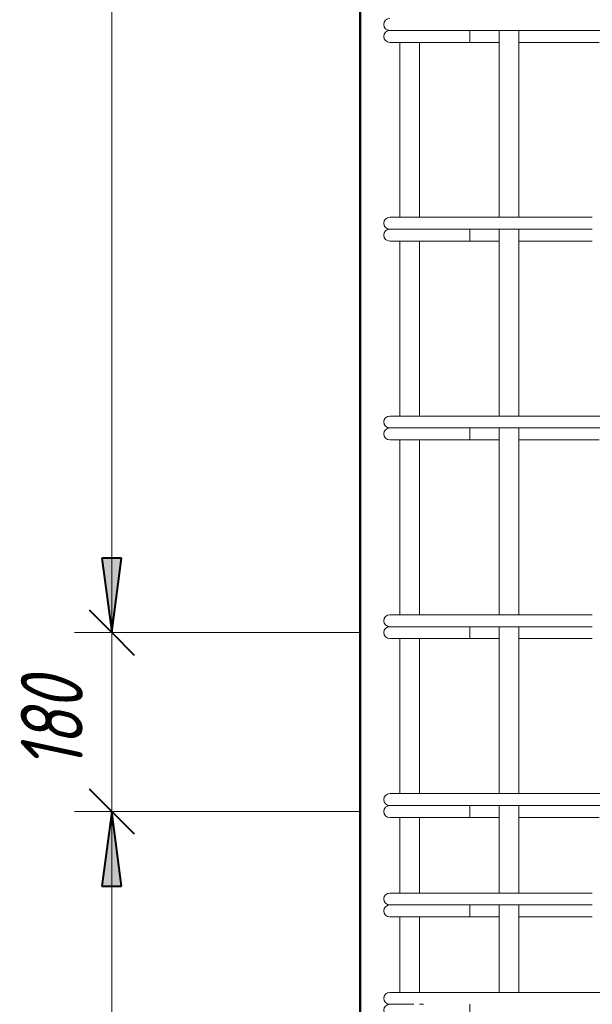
# Model space of a CAD drawing. Header units: millimetres. Extents: x 55419 to 67997, y -118926 to 7424.
# Tile 19 of 38: x 59492 to 60069, y 596 to 1587. Entities that reach past the tile are written whole.
import ezdxf

# ---------------------------------------------------------------- set-up
doc = ezdxf.new("R2010")
doc.units = ezdxf.units.MM
for name, color, linetype, lineweight in [('A-____-____-DIMS', 211, 'Continuous', 9), ('A-____-____-DIMS-25', 211, 'Continuous', 9), ('S-COLS-____-OTLN', 52, 'Continuous', 20), ('S-RBAR-____-OTLN', 171, 'Continuous', 100)]:
    doc.layers.add(name, color=color, linetype=linetype, lineweight=lineweight)
doc.styles.add('GOST Common_I_5', font='GOST_Common Italic.ttf', dxfattribs={"width": 0.8, "height": 62.5})
doc.dimstyles.new('ADSK_Для_арматуры_Основной_2_5_мм_шаг_кол-во_Стрелки_точный_1', dxfattribs={"dimscale": 304.8, "dimtxt": 0.206224, "dimasz": 0, "dimexe": 0.123031, "dimexo": 0.000403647, "dimgap": 0.032808, "dimtad": 1, "dimdec": 0, "dimlfac": 304.8, "dimdsep": 46, "dimtxsty": 'GOST Common_I_5', "dimblk2": 'NONE', "dimsah": 1, "dimcen": 0.09, "dimdle": 0.123031, "dimazin": 0, "dimtfac": 1, "dimtdec": 4, "dimtix": 1, "dimtmove": 0, "dimatfit": 3, "dimfxl": 1, "dimtvp": 1, "dimtfill": 1, "dimtolj": 1, "dimtzin": 0, "dimarcsym": 2})
doc.dimstyles.new('ADSK_Для_арматуры_Основной_2_5_мм_шаг_кол-во_Стрелки_точный_2', dxfattribs={"dimscale": 304.8, "dimtxt": 0.206224, "dimasz": 0.246063, "dimexe": 0.123031, "dimexo": 0.000403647, "dimgap": 0.032808, "dimtad": 1, "dimdec": 0, "dimlfac": 304.8, "dimdsep": 46, "dimtxsty": 'GOST Common_I_5', "dimsah": 1, "dimcen": 0.09, "dimdle": 0.123031, "dimazin": 0, "dimtfac": 1, "dimtdec": 4, "dimtix": 1, "dimtmove": 0, "dimatfit": 3, "dimfxl": 1, "dimtvp": 1, "dimtfill": 1, "dimtolj": 1, "dimtzin": 0, "dimarcsym": 2})
doc.dimstyles.new('ADSK_Округление_5мм__Узкий__4', dxfattribs={"dimscale": 304.8, "dimtxt": 0.206224, "dimasz": 0.147638, "dimexe": 0.123031, "dimexo": 0.000269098, "dimgap": 0.032808, "dimtad": 1, "dimdec": 0, "dimlfac": 304.8, "dimrnd": 5, "dimdsep": 46, "dimtxsty": 'GOST Common_I_5', "dimblk1": 'OBLIQUE', "dimblk2": 'OBLIQUE', "dimsah": 1, "dimcen": 0.09, "dimdle": 0.123031, "dimazin": 0, "dimtfac": 1, "dimtdec": 4, "dimtix": 1, "dimtmove": 0, "dimatfit": 3, "dimfxl": 1, "dimtvp": 1, "dimtfill": 1, "dimtolj": 1, "dimtzin": 0, "dimlwd": 20, "dimlwe": 20, "dimarcsym": 2})

# ---------------------------------------------------------------- blocks, each defined once
blk = doc.blocks.new('DIMBLOCK34-КЖ1_ПЭ_ВЭ1_Армирование_Пилоны_Пм-1_6_1-1')
at = {"layer": 'A-____-____-DIMS-25', "lineweight": 40}
for points in [[(59584.99, 2770), (59575.12, 2695), (59594.86, 2695)], [(59584.99, 970), (59594.86, 1045), (59575.12, 1045)]]:
    blk.add_hatch(color=256, dxfattribs=at).paths.add_polyline_path(points)
at = {"layer": 'A-____-____-DIMS-25'}
for p, q in [((59584.99, 932.5), (59584.99, 2807.5)), ((59584.99, 2770), (59547.49, 2770)), ((59584.99, 2770), (59821.43, 2770)), ((59584.99, 970), (59547.49, 970)), ((59584.99, 970), (59821.43, 970))]:
    blk.add_line(p, q, dxfattribs=at)
at = {"layer": 'A-____-____-DIMS-25', "lineweight": 40}
for p, q in [((59584.99, 2770), (59575.12, 2695)), ((59594.86, 2695), (59584.99, 2770)), ((59575.12, 2695), (59594.86, 2695)), ((59594.86, 1045), (59575.12, 1045)), ((59575.12, 1045), (59584.99, 970)), ((59584.99, 970), (59594.86, 1045))]:
    blk.add_line(p, q, dxfattribs=at)
at = {"layer": 'A-____-____-DIMS-25', "color": 0, "insert": (59493.31, 1699.01), "char_height": 62.5, "width": 410.3829, "attachment_point": 1, "rotation": 90, "line_spacing_factor": 1.022761, "style": 'GOST Common_I_5', "bg_fill": 3, "box_fill_scale": 1.25, "bg_fill_color": 256, "bg_fill_true_color": 13158600, "bg_fill_transparency": 0}
blk.add_mtext('200x9=1800', dxfattribs=at)
blk = doc.blocks.new('_None')
blk = doc.blocks.new('DIMBLOCK35-КЖ1_ПЭ_ВЭ1_Армирование_Пилоны_Пм-1_6_1-1')
at = {"layer": 'A-____-____-DIMS-25', "lineweight": 40}
for points in [[(59584.99, 790), (59575.12, 715), (59594.86, 715)], [(59584.99, -110), (59594.86, -35), (59575.12, -35)]]:
    blk.add_hatch(color=256, dxfattribs=at).paths.add_polyline_path(points)
at = {"layer": 'A-____-____-DIMS-25'}
for p, q in [((59584.99, -147.5), (59584.99, 827.5)), ((59584.99, 790), (59547.49, 790)), ((59584.99, 790), (59821.43, 790)), ((59584.99, -110), (59547.49, -110)), ((59584.99, -110), (59821.43, -110))]:
    blk.add_line(p, q, dxfattribs=at)
at = {"layer": 'A-____-____-DIMS-25', "lineweight": 40}
for p, q in [((59584.99, 790), (59575.12, 715)), ((59594.86, 715), (59584.99, 790)), ((59575.12, 715), (59594.86, 715)), ((59594.86, -35), (59575.12, -35)), ((59575.12, -35), (59584.99, -110)), ((59584.99, -110), (59594.86, -35))]:
    blk.add_line(p, q, dxfattribs=at)
at = {"layer": 'A-____-____-DIMS-25', "color": 0, "insert": (59493.31, 186.59), "char_height": 62.5, "width": 368.194, "attachment_point": 1, "rotation": 90, "line_spacing_factor": 1.022761, "style": 'GOST Common_I_5', "bg_fill": 3, "box_fill_scale": 1.25, "bg_fill_color": 256, "bg_fill_true_color": 13158600, "bg_fill_transparency": 0}
blk.add_mtext('100x9=900', dxfattribs=at)
blk = doc.blocks.new('DIMBLOCK37-КЖ1_ПЭ_ВЭ1_Армирование_Пилоны_Пм-1_6_1-1')
at = {"layer": 'A-____-____-DIMS-25', "lineweight": 20}
for p, q in [((59584.99, 1007.5), (59584.99, 752.5)), ((59584.99, 970), (59547.49, 970)), ((59584.99, 970), (59833.93, 970)), ((59584.99, 790), (59547.49, 790)), ((59584.99, 790), (59833.93, 790))]:
    blk.add_line(p, q, dxfattribs=at)
at = {"layer": 'A-____-____-DIMS-25', "lineweight": 40}
for p, q in [((59584.99, 970), (59562.49, 992.5)), ((59584.99, 970), (59607.49, 947.5)), ((59584.99, 790), (59562.49, 812.5)), ((59584.99, 790), (59607.49, 767.5))]:
    blk.add_line(p, q, dxfattribs=at)
at = {"layer": 'A-____-____-DIMS-25', "color": 0, "lineweight": 20, "insert": (59493.31, 832.06), "char_height": 62.5, "width": 115.0606, "attachment_point": 1, "rotation": 90, "line_spacing_factor": 1.022761, "style": 'GOST Common_I_5', "bg_fill": 3, "box_fill_scale": 1.25, "bg_fill_color": 256, "bg_fill_true_color": 13158600, "bg_fill_transparency": 0}
blk.add_mtext('180', dxfattribs=at)
blk = doc.blocks.new('_Oblique')
at = {"color": 0, "linetype": 'ByBlock', "lineweight": -2}
blk.add_line((-0.5, -0.5), (0.5, 0.5), dxfattribs=at)

msp = doc.modelspace()

# ---------------------------------------------------------------- linework, layer by layer
at = {"layer": 'S-COLS-____-OTLN', "lineweight": 50}
msp.add_line((59835.0169, 3900), (59835.0169, -159.9504), dxfattribs=at)
at = {"layer": 'S-RBAR-____-OTLN', "lineweight": 20}
for p, q in [((59864.9255, 1576), (59866.1522, 1576)), ((59866.4757, 1576), (59867.375, 1576)), ((59867.3714, 1576), (59870.4076, 1576)), ((59870.3967, 1576), (59872.6593, 1576)), ((59872.6489, 1576), (59876.8777, 1576)), ((59876.8597, 1576), (59880.1022, 1576)), ((59880.0845, 1576), (59885.2493, 1576)), ((59885.2274, 1576), (59889.1176, 1576)), ((59889.0946, 1576), (59894.906, 1576)), ((59894.8846, 1576), (59899.0107, 1576)), ((59898.9866, 1576), (59900.9255, 1576)), ((60219.0169, 1576), (59900.9255, 1576)), ((59945.5984, 1576), (59945.5984, 1564)), ((59975.0169, 1576), (59975.0169, 1388)), ((59995.0169, 1576), (59995.0169, 1388)), ((59864.9255, 1564), (59926.3813, 1564)), ((59875.0169, 1564), (59875.0169, 1388)), ((59895.0169, 1564), (59895.0169, 1388)), ((59945.5984, 1564), (59926.3813, 1564)), ((59945.5984, 1564), (59975.0169, 1564)), ((59995.0169, 1564), (60076.0169, 1564)), ((59864.9255, 1388), (59875.4697, 1388)), ((59875.4697, 1388), (59900.9255, 1388)), ((60068.943, 1388), (59900.9255, 1388)), ((59864.9255, 1376), (59866.1522, 1376)), ((59866.4757, 1376), (59867.375, 1376)), ((59867.3714, 1376), (59870.4076, 1376)), ((59870.3967, 1376), (59872.6593, 1376)), ((59872.6489, 1376), (59876.8777, 1376)), ((59876.8597, 1376), (59880.1022, 1376)), ((59880.0845, 1376), (59885.2493, 1376)), ((59885.2274, 1376), (59889.1176, 1376)), ((59889.0946, 1376), (59894.906, 1376)), ((59894.8846, 1376), (59899.0107, 1376)), ((59898.9866, 1376), (59900.9255, 1376)), ((60068.943, 1376), (59900.9255, 1376)), ((59945.5984, 1376), (59945.5984, 1364)), ((59975.0169, 1376), (59975.0169, 1188)), ((59995.0169, 1376), (59995.0169, 1188)), ((59864.9255, 1364), (59926.3813, 1364)), ((59875.0169, 1364), (59875.0169, 1188)), ((59895.0169, 1364), (59895.0169, 1188)), ((59945.5984, 1364), (59926.3813, 1364)), ((59945.5984, 1364), (59975.0169, 1364)), ((59995.0169, 1364), (60068.943, 1364)), ((59864.9255, 1188), (59875.4697, 1188)), ((59875.4697, 1188), (59900.9255, 1188)), ((60219.0169, 1188), (59900.9255, 1188)), ((59864.9255, 1176), (59866.1522, 1176)), ((59866.4757, 1176), (59867.375, 1176)), ((59867.3714, 1176), (59870.4076, 1176)), ((59870.3967, 1176), (59872.6593, 1176)), ((59872.6489, 1176), (59876.8777, 1176)), ((59876.8597, 1176), (59880.1022, 1176)), ((59880.0845, 1176), (59885.2493, 1176)), ((59885.2274, 1176), (59889.1176, 1176)), ((59889.0946, 1176), (59894.906, 1176)), ((59894.8846, 1176), (59899.0107, 1176)), ((59898.9866, 1176), (59900.9255, 1176)), ((60219.0169, 1176), (59900.9255, 1176)), ((59945.5984, 1176), (59945.5984, 1164)), ((59975.0169, 1176), (59975.0169, 988)), ((59995.0169, 1176), (59995.0169, 988)), ((59864.9255, 1164), (59926.3813, 1164)), ((59875.0169, 1164), (59875.0169, 988)), ((59895.0169, 1164), (59895.0169, 988)), ((59945.5984, 1164), (59926.3813, 1164)), ((59945.5984, 1164), (59975.0169, 1164)), ((59995.0169, 1164), (60076.0169, 1164)), ((59864.9255, 988), (59875.4697, 988)), ((59875.4697, 988), (59900.9255, 988)), ((60068.943, 988), (59900.9255, 988)), ((59864.9255, 976), (59866.1522, 976)), ((59866.4757, 976), (59867.375, 976)), ((59867.3714, 976), (59870.4076, 976)), ((59870.3967, 976), (59872.6593, 976)), ((59872.6489, 976), (59876.8777, 976)), ((59876.8597, 976), (59880.1022, 976)), ((59880.0845, 976), (59885.2493, 976)), ((59885.2274, 976), (59889.1176, 976)), ((59889.0946, 976), (59894.906, 976)), ((59894.8846, 976), (59899.0107, 976)), ((59898.9866, 976), (59900.9255, 976)), ((60068.943, 976), (59900.9255, 976)), ((59945.5984, 976), (59945.5984, 964)), ((59975.0169, 976), (59975.0169, 808)), ((59995.0169, 976), (59995.0169, 808)), ((59864.9255, 964), (59926.3813, 964)), ((59875.0169, 964), (59875.0169, 808)), ((59895.0169, 964), (59895.0169, 808)), ((59945.5984, 964), (59926.3813, 964)), ((59945.5984, 964), (59975.0169, 964)), ((59995.0169, 964), (60068.943, 964)), ((59864.9255, 808), (59875.4697, 808)), ((59875.4697, 808), (59900.9255, 808)), ((60219.0169, 808), (59900.9255, 808)), ((59864.9255, 796), (59866.1522, 796)), ((59866.4757, 796), (59867.375, 796)), ((59867.3714, 796), (59870.4076, 796)), ((59870.3967, 796), (59872.6593, 796)), ((59872.6489, 796), (59876.8777, 796)), ((59876.8597, 796), (59880.1022, 796)), ((59880.0845, 796), (59885.2493, 796)), ((59885.2274, 796), (59889.1176, 796)), ((59889.0946, 796), (59894.906, 796)), ((59894.8846, 796), (59899.0107, 796)), ((59898.9866, 796), (59900.9255, 796)), ((60219.0169, 796), (59900.9255, 796)), ((59945.5984, 796), (59945.5984, 784)), ((59975.0169, 796), (59975.0169, 708)), ((59995.0169, 796), (59995.0169, 708)), ((59864.9255, 784), (59926.3813, 784)), ((59875.0169, 784), (59875.0169, 708)), ((59895.0169, 784), (59895.0169, 708)), ((59945.5984, 784), (59926.3813, 784)), ((59945.5984, 784), (59975.0169, 784)), ((59995.0169, 784), (60076.0169, 784)), ((59864.9255, 708), (59875.4697, 708)), ((59875.4697, 708), (59900.9255, 708)), ((60068.943, 708), (59900.9255, 708)), ((59864.9255, 696), (59866.1522, 696)), ((59866.4757, 696), (59867.375, 696)), ((59867.3714, 696), (59870.4076, 696)), ((59870.3967, 696), (59872.6593, 696)), ((59872.6489, 696), (59876.8777, 696)), ((59876.8597, 696), (59880.1022, 696)), ((59880.0845, 696), (59885.2493, 696)), ((59885.2274, 696), (59889.1176, 696)), ((59889.0946, 696), (59894.906, 696)), ((59894.8846, 696), (59899.0107, 696)), ((59898.9866, 696), (59900.9255, 696)), ((60068.943, 696), (59900.9255, 696)), ((59945.5984, 696), (59945.5984, 684)), ((59975.0169, 696), (59975.0169, 608)), ((59995.0169, 696), (59995.0169, 608)), ((59864.9255, 684), (59926.3813, 684)), ((59875.0169, 684), (59875.0169, 608)), ((59895.0169, 684), (59895.0169, 608)), ((59945.5984, 684), (59926.3813, 684)), ((59945.5984, 684), (59975.0169, 684)), ((59995.0169, 684), (60068.943, 684)), ((59864.9255, 608), (59875.4697, 608)), ((59875.4697, 608), (59900.9255, 608)), ((60219.0169, 608), (59900.9255, 608)), ((59864.9255, 596), (59866.1522, 596)), ((59866.4757, 596), (59867.375, 596)), ((59867.3714, 596), (59870.4076, 596)), ((59870.3967, 596), (59872.6593, 596)), ((59872.6489, 596), (59876.8777, 596)), ((59876.8597, 596), (59880.1022, 596)), ((59880.0845, 596), (59885.2493, 596)), ((59885.2274, 596), (59889.1176, 596)), ((59894.8846, 596), (59899.0107, 596)), ((59945.5984, 596), (59945.5984, 584))]:
    msp.add_line(p, q, dxfattribs=at)
for centre, end in [((59864.9255, 1582), 270), ((59864.9255, 1570), 270), ((59864.9255, 1570), 105), ((59864.9255, 1382), 270), ((59864.9255, 1370), 270), ((59864.9255, 1370), 105), ((59864.9255, 1182), 270), ((59864.9255, 1170), 270), ((59864.9255, 1170), 105), ((59864.9255, 982), 270), ((59864.9255, 970), 270), ((59864.9255, 970), 105), ((59864.9255, 802), 270), ((59864.9255, 790), 270), ((59864.9255, 790), 105), ((59864.9255, 702), 270), ((59864.9255, 690), 270), ((59864.9255, 690), 105), ((59864.9255, 602), 270), ((59864.9255, 590), 270)]:
    msp.add_arc(centre, 6, 90, end, dxfattribs=at)

# ---------------------------------------------------------------- next in the draw order: dimensions: what is measured, and where the dimension line sits
at = {"layer": 'A-____-____-DIMS'}
for base, p1, p2, text, dimstyle, override, picture, middle in [((59584.9903, 2770), (59858.9255, 970), (59858.9255, 2770), '200x9=1800', 'ADSK_Для_арматуры_Основной_2_5_мм_шаг_кол-во_Стрелки_точный_2', {"dimpost": '<>', "dimblk1": 'None', "dimblk2": 'None', "dimsah": 1, "dimfxl": 1800}, 'DIMBLOCK34-КЖ1_ПЭ_ВЭ1_Армирование_Пилоны_Пм-1_6_1-1', (59543.7403, 1870)), ((59584.9903, 790), (59858.9255, -110), (59858.9255, 790), '100x9=900', 'ADSK_Для_арматуры_Основной_2_5_мм_шаг_кол-во_Стрелки_точный_1', {"dimpost": '<>', "dimblk1": 'None', "dimblk2": 'None', "dimsah": 1, "dimfxl": 900}, 'DIMBLOCK35-КЖ1_ПЭ_ВЭ1_Армирование_Пилоны_Пм-1_6_1-1', (59543.7403, 340))]:
    dim = msp.add_linear_dim(base=base, p1=p1, p2=p2, angle=90, text=text, dimstyle=dimstyle, override=override, dxfattribs=at)
    dim.commit()
    dim.dimension.update_dxf_attribs({"geometry": picture, "text_midpoint": middle})

# ---------------------------------------------------------------- next in the draw order: dimensions: what is measured, and where the dimension line sits
at = {"layer": 'A-____-____-DIMS', "lineweight": 20}
dim = msp.add_linear_dim(base=(59584.9903, 790), p1=(59858.9255, 970), p2=(59858.9255, 790), angle=90, dimstyle='ADSK_Округление_5мм__Узкий__4', override={"dimpost": '<>', "dimfxl": 180}, dxfattribs=at)
dim.commit()
dim.dimension.update_dxf_attribs({"geometry": 'DIMBLOCK37-КЖ1_ПЭ_ВЭ1_Армирование_Пилоны_Пм-1_6_1-1', "text_midpoint": (59543.7403, 880)})

doc.saveas('drawing.dxf')
